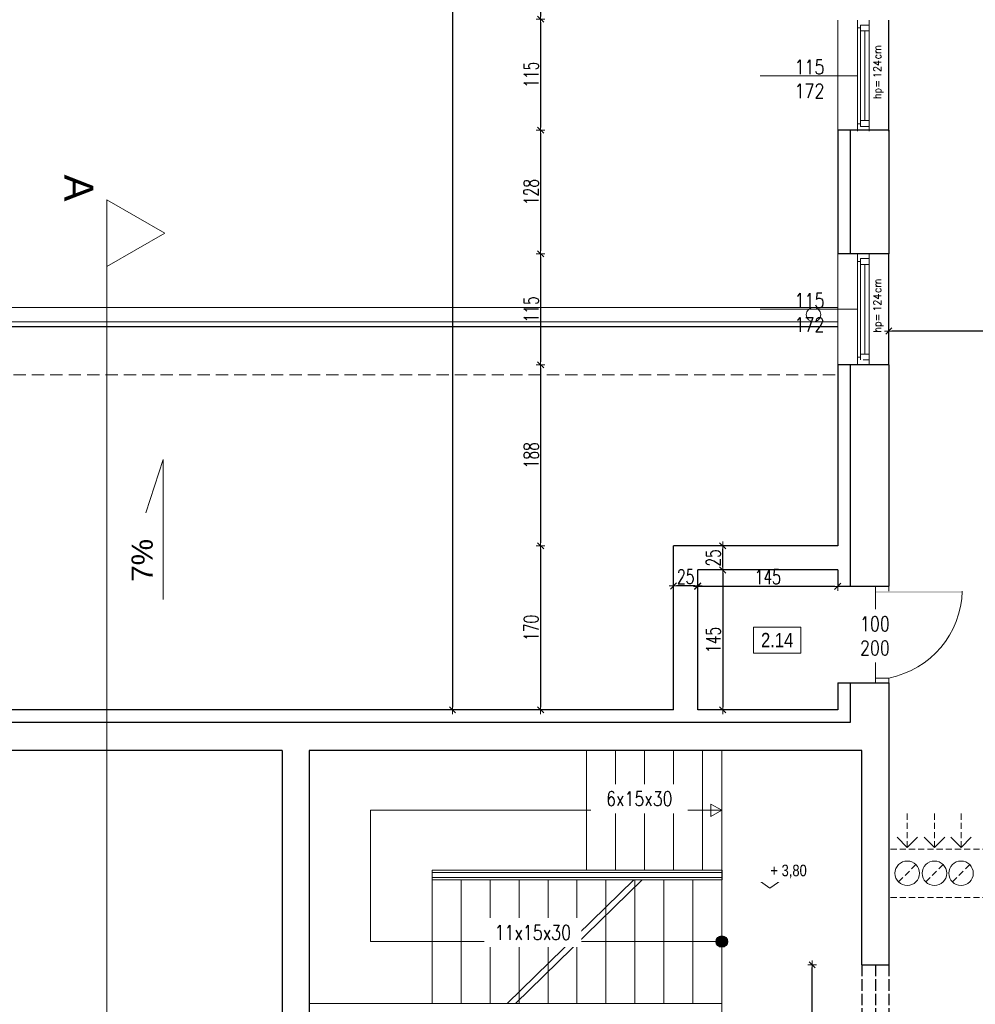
# Model space of a CAD drawing. Header units: millimetres. Extents: x 64838 to 107664, y -36848 to 0.
# Tile 90 of 109: x 89396 to 90386, y -29695 to -28675. Entities that reach past the tile are written whole.
import ezdxf

# ---------------------------------------------------------------- set-up
doc = ezdxf.new("R2010")
doc.units = ezdxf.units.MM
for name, pattern in [('ACAD_ISO02W100', [15, 12, -3]), ('DASHED', [19.05, 12.7, -6.35]), ('HIDDEN', [9.525, 6.35, -3.175])]:
    doc.linetypes.add(name, pattern=pattern)
doc.layers.get('Defpoints').update_dxf_attribs({"color": 30})
for name, color, linetype, lineweight in [('J 0.15', 40, 'Continuous', 15), ('J opisy', 7, 'Continuous', 9), ('J stolarka_okna', 144, 'Continuous', 0), ('J wymiary', 1, 'Continuous', 9), ('OPIS', 7, 'Continuous', 5), ('sciany', 252, 'Continuous', 30)]:
    doc.layers.add(name, color=color, linetype=linetype, lineweight=lineweight)
doc.styles.add('ADESK2', font='simplex', dxfattribs={"width": 0.7})
doc.styles.add('MtXpl_simplex_shx', font='simplex.shx')
doc.styles.get("Standard").update_dxf_attribs({"font": 'arial.ttf'})
doc.dimstyles.new('1-100', dxfattribs={"dimscale": 1.5, "dimtxt": 10, "dimasz": 2, "dimexe": 1, "dimexo": 1, "dimgap": 1.5, "dimtad": 1, "dimdec": 0, "dimrnd": 0.5, "dimdsep": 46, "dimtxsty": 'ADESK2', "dimblk": 'wymiar', "dimcen": -1, "dimdle": 5, "dimse1": 1, "dimse2": 1, "dimclrd": 256, "dimclre": 256, "dimclrt": 256, "dimadec": 0, "dimazin": 0, "dimtfac": 1, "dimtdec": 0, "dimtix": 1, "dimtmove": 0, "dimatfit": 3, "dimfxl": 20, "dimfxlon": 1, "dimtolj": 1, "dimtzin": 0, "dimarcsym": 0})

# ---------------------------------------------------------------- blocks, each defined once
blk = doc.blocks.new('wymiar')
for p, q in [((1.5, 0), (-1.5, 0)), ((1.06, 1.06), (-1.06, -1.06)), ((0, 1.5), (0, -1.5))]:
    blk.add_line(p, q)
blk = doc.blocks.new('*D1269')
at = {"layer": 'Defpoints', "color": 0, "ltscale": 4}
for p in [(90216.9, -29654), (90229.2, -29654), (90229.2, -29889)]:
    blk.add_point(p, dxfattribs=at)
at = {"layer": 'J wymiary', "lineweight": -2}
blk.add_line((90216.9, -29886), (90216.9, -29657), dxfattribs=at)
at = {"layer": 'J wymiary', "lineweight": -2, "ltscale": 4, "xscale": 3, "yscale": 3, "zscale": 3}
for p, rotation in [((90216.9, -29654), 90), ((90216.9, -29889), 270)]:
    blk.add_blockref('wymiar', p, dxfattribs=dict(at, rotation=rotation))
at = {"layer": 'J wymiary', "ltscale": 4, "insert": (90207.1, -29771.5), "char_height": 15, "attachment_point": 5, "rotation": 90, "style": 'ADESK2'}
blk.add_mtext('\\A1;235', dxfattribs=at)
blk = doc.blocks.new('*D1284')
at = {"layer": 'Defpoints', "color": 0, "ltscale": 4}
for p in [(90098.3, -29245), (90243.3, -29245), (90098.3, -29262)]:
    blk.add_point(p, dxfattribs=at)
at = {"layer": 'J wymiary', "lineweight": -2}
blk.add_line((90240.3, -29262), (90101.3, -29262), dxfattribs=at)
at = {"layer": 'J wymiary', "lineweight": -2, "ltscale": 4, "xscale": 3, "yscale": 3, "zscale": 3, "rotation": 180}
blk.add_blockref('wymiar', (90098.3, -29262), dxfattribs=at)
at = {"layer": 'J wymiary', "lineweight": -2, "ltscale": 4, "xscale": 3, "yscale": 3, "zscale": 3}
blk.add_blockref('wymiar', (90243.3, -29262), dxfattribs=at)
at = {"layer": 'J wymiary', "ltscale": 4, "insert": (90170.8, -29252.2), "char_height": 15, "attachment_point": 5, "style": 'ADESK2'}
blk.add_mtext('\\A1;145', dxfattribs=at)
blk = doc.blocks.new('*D1285')
at = {"layer": 'Defpoints', "color": 0, "ltscale": 4}
for p in [(90098.3, -29245), (90098.3, -29390), (90124.2, -29390)]:
    blk.add_point(p, dxfattribs=at)
at = {"layer": 'J wymiary', "lineweight": -2}
blk.add_line((90124.2, -29248), (90124.2, -29387), dxfattribs=at)
at = {"layer": 'J wymiary', "lineweight": -2, "ltscale": 4, "xscale": 3, "yscale": 3, "zscale": 3}
for p, rotation in [((90124.2, -29245), 90), ((90124.2, -29390), 270)]:
    blk.add_blockref('wymiar', p, dxfattribs=dict(at, rotation=rotation))
at = {"layer": 'J wymiary', "ltscale": 4, "insert": (90114.4, -29317.5), "char_height": 15, "attachment_point": 5, "rotation": 90, "style": 'ADESK2'}
blk.add_mtext('\\A1;145', dxfattribs=at)
blk = doc.blocks.new('*D1286')
at = {"layer": 'Defpoints', "color": 0, "ltscale": 4}
for p in [(90124.2, -29220), (90124.2, -29220), (90124.2, -29245)]:
    blk.add_point(p, dxfattribs=at)
at = {"layer": 'J wymiary', "lineweight": -2}
blk.add_line((90124.2, -29242), (90124.2, -29223), dxfattribs=at)
at = {"layer": 'J wymiary', "lineweight": -2, "ltscale": 4, "xscale": 3, "yscale": 3, "zscale": 3}
for p, rotation in [((90124.2, -29220), 90), ((90124.2, -29245), 270)]:
    blk.add_blockref('wymiar', p, dxfattribs=dict(at, rotation=rotation))
at = {"layer": 'J wymiary', "ltscale": 4, "insert": (90114.5, -29232.5), "char_height": 15, "attachment_point": 5, "rotation": 90, "style": 'ADESK2'}
blk.add_mtext('\\A1;25', dxfattribs=at)
blk = doc.blocks.new('*D1287')
at = {"layer": 'Defpoints', "color": 0, "ltscale": 4}
for p in [(90073.3, -29248.9), (90098.3, -29248.9), (90073.3, -29261.6)]:
    blk.add_point(p, dxfattribs=at)
at = {"layer": 'J wymiary', "lineweight": -2}
blk.add_line((90095.3, -29261.6), (90076.3, -29261.6), dxfattribs=at)
at = {"layer": 'J wymiary', "lineweight": -2, "ltscale": 4, "xscale": 3, "yscale": 3, "zscale": 3, "rotation": 180}
blk.add_blockref('wymiar', (90073.3, -29261.6), dxfattribs=at)
at = {"layer": 'J wymiary', "lineweight": -2, "ltscale": 4, "xscale": 3, "yscale": 3, "zscale": 3}
blk.add_blockref('wymiar', (90098.3, -29261.6), dxfattribs=at)
at = {"layer": 'J wymiary', "ltscale": 4, "insert": (90085.8, -29251.9), "char_height": 15, "attachment_point": 5, "style": 'ADESK2'}
blk.add_mtext('\\A1;25', dxfattribs=at)
blk = doc.blocks.new('*D1348')
at = {"layer": 'Defpoints', "color": 0, "ltscale": 4}
for p in [(90296.3, -28997.5), (90296.3, -28997.5), (90628.3, -28997.5)]:
    blk.add_point(p, dxfattribs=at)
at = {"layer": 'J wymiary', "lineweight": -2}
blk.add_line((90625.3, -28997.5), (90299.3, -28997.5), dxfattribs=at)
at = {"layer": 'J wymiary', "lineweight": -2, "ltscale": 4, "xscale": 3, "yscale": 3, "zscale": 3, "rotation": 180}
blk.add_blockref('wymiar', (90296.3, -28997.5), dxfattribs=at)
at = {"layer": 'J wymiary', "lineweight": -2, "ltscale": 4, "xscale": 3, "yscale": 3, "zscale": 3}
blk.add_blockref('wymiar', (90628.3, -28997.5), dxfattribs=at)
at = {"layer": 'J wymiary', "ltscale": 4, "insert": (90462.3, -28987.7), "char_height": 15, "attachment_point": 5, "style": 'ADESK2'}
blk.add_mtext('\\A1;332', dxfattribs=at)
blk = doc.blocks.new('A$C518426B5')
at = {"layer": 'OPIS', "color": 251}
for p, q in [((0, 8.8), (54.2, 8.8)), ((0, 8.8), (11.9, 0)), ((11.9, 0), (24.5, 8.8))]:
    blk.add_line(p, q, dxfattribs=at)
blk = doc.blocks.new('*D1476')
at = {"layer": 'Defpoints', "color": 0, "ltscale": 4}
for p in [(90252, -28548.5), (89935.6, -28674.5), (90254.9, -28674.5)]:
    blk.add_point(p, dxfattribs=at)
at = {"layer": 'J wymiary', "lineweight": -2}
blk.add_line((89935.6, -28551.5), (89935.6, -28671.5), dxfattribs=at)
at = {"layer": 'J wymiary', "lineweight": -2, "ltscale": 4, "xscale": 3, "yscale": 3, "zscale": 3}
for p, rotation in [((89935.6, -28548.5), 90), ((89935.6, -28674.5), 270)]:
    blk.add_blockref('wymiar', p, dxfattribs=dict(at, rotation=rotation))
at = {"layer": 'J wymiary', "ltscale": 4, "insert": (89925.8, -28611.5), "char_height": 15, "attachment_point": 5, "rotation": 90, "style": 'ADESK2'}
blk.add_mtext('\\A1;126', dxfattribs=at)
blk = doc.blocks.new('*D1477')
at = {"layer": 'Defpoints', "color": 0, "ltscale": 4}
for p in [(90254.9, -28674.5), (89935.6, -28789.5), (90250.8, -28789.5)]:
    blk.add_point(p, dxfattribs=at)
at = {"layer": 'J wymiary', "lineweight": -2}
blk.add_line((89935.6, -28677.5), (89935.6, -28786.5), dxfattribs=at)
at = {"layer": 'J wymiary', "lineweight": -2, "ltscale": 4, "xscale": 3, "yscale": 3, "zscale": 3}
for p, rotation in [((89935.6, -28674.5), 90), ((89935.6, -28789.5), 270)]:
    blk.add_blockref('wymiar', p, dxfattribs=dict(at, rotation=rotation))
at = {"layer": 'J wymiary', "ltscale": 4, "insert": (89925.8, -28732), "char_height": 15, "attachment_point": 5, "rotation": 90, "style": 'ADESK2'}
blk.add_mtext('\\A1;115', dxfattribs=at)
blk = doc.blocks.new('*D1478')
at = {"layer": 'Defpoints', "color": 0, "ltscale": 4}
for p in [(90250.8, -28789.5), (89935.6, -28917.5), (90250.9, -28917.5)]:
    blk.add_point(p, dxfattribs=at)
at = {"layer": 'J wymiary', "lineweight": -2}
blk.add_line((89935.6, -28792.5), (89935.6, -28914.5), dxfattribs=at)
at = {"layer": 'J wymiary', "lineweight": -2, "ltscale": 4, "xscale": 3, "yscale": 3, "zscale": 3}
for p, rotation in [((89935.6, -28789.5), 90), ((89935.6, -28917.5), 270)]:
    blk.add_blockref('wymiar', p, dxfattribs=dict(at, rotation=rotation))
at = {"layer": 'J wymiary', "ltscale": 4, "insert": (89925.8, -28853.5), "char_height": 15, "attachment_point": 5, "rotation": 90, "style": 'ADESK2'}
blk.add_mtext('\\A1;128', dxfattribs=at)
blk = doc.blocks.new('*D1479')
at = {"layer": 'Defpoints', "color": 0, "ltscale": 4}
for p in [(90250.9, -28917.5), (89935.6, -29032.5), (90250.9, -29032.5)]:
    blk.add_point(p, dxfattribs=at)
at = {"layer": 'J wymiary', "lineweight": -2}
blk.add_line((89935.6, -28920.5), (89935.6, -29029.5), dxfattribs=at)
at = {"layer": 'J wymiary', "lineweight": -2, "ltscale": 4, "xscale": 3, "yscale": 3, "zscale": 3}
for p, rotation in [((89935.6, -28917.5), 90), ((89935.6, -29032.5), 270)]:
    blk.add_blockref('wymiar', p, dxfattribs=dict(at, rotation=rotation))
at = {"layer": 'J wymiary', "ltscale": 4, "insert": (89925.8, -28975), "char_height": 15, "attachment_point": 5, "rotation": 90, "style": 'ADESK2'}
blk.add_mtext('\\A1;115', dxfattribs=at)
blk = doc.blocks.new('*D1480')
at = {"layer": 'Defpoints', "color": 0, "ltscale": 4}
for p in [(90250.9, -29032.5), (89935.6, -29220), (90200.8, -29220)]:
    blk.add_point(p, dxfattribs=at)
at = {"layer": 'J wymiary', "lineweight": -2}
blk.add_line((89935.6, -29035.5), (89935.6, -29217), dxfattribs=at)
at = {"layer": 'J wymiary', "lineweight": -2, "ltscale": 4, "xscale": 3, "yscale": 3, "zscale": 3}
for p, rotation in [((89935.6, -29032.5), 90), ((89935.6, -29220), 270)]:
    blk.add_blockref('wymiar', p, dxfattribs=dict(at, rotation=rotation))
at = {"layer": 'J wymiary', "ltscale": 4, "insert": (89925.8, -29126.2), "char_height": 15, "attachment_point": 5, "rotation": 90, "style": 'ADESK2'}
blk.add_mtext('\\A1;188', dxfattribs=at)
blk = doc.blocks.new('*D1481')
at = {"layer": 'Defpoints', "color": 0, "ltscale": 4}
for p in [(90200.8, -29220), (89935.6, -29390), (90194.7, -29390)]:
    blk.add_point(p, dxfattribs=at)
at = {"layer": 'J wymiary', "lineweight": -2}
blk.add_line((89935.6, -29223), (89935.6, -29387), dxfattribs=at)
at = {"layer": 'J wymiary', "lineweight": -2, "ltscale": 4, "xscale": 3, "yscale": 3, "zscale": 3}
for p, rotation in [((89935.6, -29220), 90), ((89935.6, -29390), 270)]:
    blk.add_blockref('wymiar', p, dxfattribs=dict(at, rotation=rotation))
at = {"layer": 'J wymiary', "ltscale": 4, "insert": (89925.8, -29305), "char_height": 15, "attachment_point": 5, "rotation": 90, "style": 'ADESK2'}
blk.add_mtext('\\A1;170', dxfattribs=at)
blk = doc.blocks.new('*D1482')
at = {"layer": 'Defpoints', "color": 0, "ltscale": 4}
for p in [(90243.3, -27798.5), (89844.4, -29390), (90243.3, -29390)]:
    blk.add_point(p, dxfattribs=at)
at = {"layer": 'J wymiary', "lineweight": -2}
blk.add_line((89844.4, -27801.5), (89844.4, -29387), dxfattribs=at)
at = {"layer": 'J wymiary', "lineweight": -2, "ltscale": 4, "xscale": 3, "yscale": 3, "zscale": 3}
for p, rotation in [((89844.4, -27798.5), 90), ((89844.4, -29390), 270)]:
    blk.add_blockref('wymiar', p, dxfattribs=dict(at, rotation=rotation))
at = {"layer": 'J wymiary', "ltscale": 4, "insert": (89834.6, -28594.2), "char_height": 15, "attachment_point": 5, "rotation": 90, "style": 'ADESK2'}
blk.add_mtext('\\A1;1592', dxfattribs=at)
blk = doc.blocks.new('*D1494')
at = {"layer": 'Defpoints', "color": 0, "ltscale": 4}
for p in [(90243.3, -27365), (90243.3, -27813.8), (91213.3, -29507.5)]:
    blk.add_point(p, dxfattribs=at)
at = {"layer": 'J wymiary', "lineweight": -2}
blk.add_line((91210.3, -27365), (90246.3, -27365), dxfattribs=at)
at = {"layer": 'J wymiary', "lineweight": -2, "ltscale": 4, "xscale": 3, "yscale": 3, "zscale": 3, "rotation": 180}
blk.add_blockref('wymiar', (90243.3, -27365), dxfattribs=at)
at = {"layer": 'J wymiary', "lineweight": -2, "ltscale": 4, "xscale": 3, "yscale": 3, "zscale": 3}
blk.add_blockref('wymiar', (91213.3, -27365), dxfattribs=at)
at = {"layer": 'J wymiary', "ltscale": 4, "insert": (90728.3, -27355.3), "char_height": 15, "attachment_point": 5, "style": 'ADESK2'}
blk.add_mtext('\\A1;970', dxfattribs=at)
blk = doc.blocks.new('*D1514')
at = {"layer": 'Defpoints', "color": 0, "ltscale": 4}
for p in [(90243.3, -27255.6), (90243.3, -27823.2), (91213.3, -29537.5)]:
    blk.add_point(p, dxfattribs=at)
at = {"layer": 'J wymiary', "lineweight": -2}
blk.add_line((91210.3, -27255.6), (90246.3, -27255.6), dxfattribs=at)
at = {"layer": 'J wymiary', "lineweight": -2, "ltscale": 4, "xscale": 3, "yscale": 3, "zscale": 3, "rotation": 180}
blk.add_blockref('wymiar', (90243.3, -27255.6), dxfattribs=at)
at = {"layer": 'J wymiary', "lineweight": -2, "ltscale": 4, "xscale": 3, "yscale": 3, "zscale": 3}
blk.add_blockref('wymiar', (91213.3, -27255.6), dxfattribs=at)
at = {"layer": 'J wymiary', "ltscale": 4, "insert": (90728.3, -27245.8), "char_height": 15, "attachment_point": 5, "style": 'ADESK2'}
blk.add_mtext('\\A1;970', dxfattribs=at)
blk = doc.blocks.new('*D1517')
at = {"layer": 'Defpoints', "color": 0, "ltscale": 4}
for p in [(92486.3, -27167.6), (86396.3, -27485), (92486.3, -29537.5)]:
    blk.add_point(p, dxfattribs=at)
at = {"layer": 'J wymiary', "lineweight": -2}
blk.add_line((86399.3, -27167.6), (92483.3, -27167.6), dxfattribs=at)
at = {"layer": 'J wymiary', "lineweight": -2, "ltscale": 4, "xscale": 3, "yscale": 3, "zscale": 3, "rotation": 180}
blk.add_blockref('wymiar', (86396.3, -27167.6), dxfattribs=at)
at = {"layer": 'J wymiary', "lineweight": -2, "ltscale": 4, "xscale": 3, "yscale": 3, "zscale": 3}
blk.add_blockref('wymiar', (92486.3, -27167.6), dxfattribs=at)
at = {"layer": 'J wymiary', "ltscale": 4, "insert": (89441.3, -27157.9), "char_height": 15, "attachment_point": 5, "style": 'ADESK2'}
blk.add_mtext('\\A1;6090', dxfattribs=at)
blk = doc.blocks.new('*D1540')
at = {"layer": 'Defpoints', "color": 0, "ltscale": 4}
for p in [(91213.3, -27798.5), (92855.5, -27798.5), (88406.3, -31985)]:
    blk.add_point(p, dxfattribs=at)
at = {"layer": 'J wymiary', "lineweight": -2}
blk.add_line((92855.5, -31982), (92855.5, -27801.5), dxfattribs=at)
at = {"layer": 'J wymiary', "lineweight": -2, "ltscale": 4, "xscale": 3, "yscale": 3, "zscale": 3}
for p, rotation in [((92855.5, -27798.5), 90), ((92855.5, -31985), 270)]:
    blk.add_blockref('wymiar', p, dxfattribs=dict(at, rotation=rotation))
at = {"layer": 'J wymiary', "ltscale": 4, "insert": (92845.7, -29891.7), "char_height": 15, "attachment_point": 5, "rotation": 90, "style": 'ADESK2'}
blk.add_mtext('\\A1;4187', dxfattribs=at)

msp = doc.modelspace()

# ---------------------------------------------------------------- hatches: boundary and pattern name
msp.add_hatch(color=256).paths.add_polyline_path([(90123.27, -29624.13, 1), (90123.27, -29635.83, 1)])

# ---------------------------------------------------------------- linework, layer by layer
msp.add_circle((90123.27, -29629.98), 5.85)
at = {"layer": 'Defpoints'}
for p, q in [((90296.27, -28790.48), (90296.27, -28675.48)), ((90296.27, -29032.48), (90296.27, -28917.48))]:
    msp.add_line(p, q, dxfattribs=at)
at = {"layer": 'J 0.15', "lineweight": 5}
for p, q in [((89983.27, -29431.98), (89983.27, -29555.98)), ((90013.27, -29431.98), (90013.27, -29555.98)), ((90043.27, -29431.98), (90043.27, -29555.98)), ((90073.27, -29431.98), (90073.27, -29555.98)), ((90103.27, -29431.98), (90103.27, -29555.98)), ((90123.27, -29431.98), (90123.27, -29555.98)), ((90123.27, -29555.98), (89823.27, -29555.98)), ((89823.27, -29555.98), (89823.27, -29565.98)), ((90123.27, -29558.48), (89823.27, -29558.48)), ((90123.27, -29563.48), (89823.27, -29563.48)), ((90123.27, -29565.98), (89823.27, -29565.98)), ((89823.27, -29565.98), (89823.27, -29693.98)), ((89853.27, -29565.98), (89853.27, -29693.98)), ((89883.27, -29565.98), (89883.27, -29693.98)), ((89913.27, -29565.98), (89913.27, -29693.98)), ((89943.27, -29565.98), (89943.27, -29693.98)), ((89973.27, -29565.98), (89973.27, -29693.98)), ((90003.27, -29565.98), (90003.27, -29693.98)), ((90033.27, -29565.98), (90033.27, -29693.98)), ((90063.27, -29565.98), (90063.27, -29693.98)), ((90093.27, -29565.98), (90093.27, -29693.98)), ((90123.27, -29565.98), (90123.27, -29693.98)), ((90123.27, -29693.98), (89695.89, -29693.98)), ((90123.27, -29693.98), (90123.27, -29704.98))]:
    msp.add_line(p, q, dxfattribs=at)
at = {"layer": 'J opisy', "linetype": 'Continuous', "lineweight": 9}
for p, q in [((90263.77, -28732.98), (90163.05, -28732.98)), ((90263.77, -28974.98), (90163.05, -28974.98))]:
    msp.add_line(p, q, dxfattribs=at)
at = {"layer": 'J opisy'}
for p, q in [((90257.27, -29311.98), (90307.27, -29311.98)), ((89759.58, -29493.98), (89759.58, -29629.98)), ((89823.27, -29493.98), (89759.58, -29493.98)), ((89823.27, -29493.98), (90123.27, -29493.98)), ((90315.3, -29532.39), (90304.71, -29521.76)), ((90315.3, -29532.39), (90325.88, -29521.76)), ((90343.52, -29532.39), (90332.93, -29521.76)), ((90343.52, -29532.39), (90354.1, -29521.76)), ((90371.01, -29532.39), (90360.42, -29521.76)), ((90371.01, -29532.39), (90381.59, -29521.76)), ((90032.18, -29565.98), (89900.99, -29693.98)), ((90040.77, -29565.98), (89909.58, -29693.98)), ((90123.27, -29629.98), (89759.58, -29629.98))]:
    msp.add_line(p, q, dxfattribs=at)
at = {"layer": 'J opisy', "linetype": 'HIDDEN'}
for p, q in [((90315.3, -29532.39), (90315.3, -29497.39)), ((90343.52, -29532.39), (90343.52, -29497.39)), ((90371.01, -29532.39), (90371.01, -29497.39)), ((90628.27, -29534.24), (90296.27, -29534.24)), ((90306.34, -29568.23), (90324.26, -29550.24)), ((90334.56, -29568.23), (90352.48, -29550.24)), ((90362.05, -29568.23), (90379.97, -29550.24)), ((90628.27, -29584.24), (90296.27, -29584.24))]:
    msp.add_line(p, q, dxfattribs=at)
at = {"layer": 'J opisy'}
msp.add_lwpolyline([(90123.27, -29493.98), (90112.02, -29500.47), (90112.02, -29487.48)], close=True, dxfattribs=at)
for centre in [(90315.3, -29559.24), (90343.52, -29559.24), (90371.01, -29559.24)]:
    msp.add_circle(centre, 12.7, dxfattribs=at)
at = {"layer": 'J stolarka_okna', "linetype": 'Continuous', "lineweight": 9}
for p, q in [((90243.27, -28790.48), (90243.27, -28675.48)), ((90263.77, -28675.48), (90263.77, -28790.48)), ((90269.77, -28680.48), (90266.77, -28680.48)), ((90266.77, -28680.48), (90266.77, -28686.48)), ((90275.77, -28680.48), (90269.77, -28680.48)), ((90275.77, -28790.48), (90275.77, -28675.48)), ((90266.77, -28683.48), (90263.77, -28683.48)), ((90275.77, -28686.48), (90266.77, -28686.48)), ((90266.77, -28779.48), (90266.77, -28686.48)), ((90271.27, -28779.48), (90271.27, -28686.48)), ((90266.77, -28782.69), (90263.77, -28782.69)), ((90266.77, -28779.48), (90275.77, -28779.48)), ((90266.77, -28785.48), (90266.77, -28779.48)), ((90269.77, -28785.48), (90266.77, -28785.48)), ((90269.77, -28785.48), (90275.77, -28785.48)), ((90243.27, -29032.48), (90243.27, -28917.48)), ((90263.77, -28917.48), (90263.77, -29032.48)), ((90266.77, -28925.48), (90263.77, -28925.48)), ((90269.77, -28922.48), (90266.77, -28922.48)), ((90266.77, -28922.48), (90266.77, -28928.48)), ((90275.77, -28922.48), (90269.77, -28922.48)), ((90275.77, -29032.48), (90275.77, -28917.48)), ((90275.77, -28928.48), (90266.77, -28928.48)), ((90266.77, -29021.48), (90266.77, -28928.48)), ((90271.27, -29021.48), (90271.27, -28928.48)), ((90266.77, -29024.69), (90263.77, -29024.69)), ((90266.77, -29021.48), (90275.77, -29021.48)), ((90266.77, -29027.48), (90266.77, -29021.48)), ((90269.77, -29027.48), (90275.77, -29027.48))]:
    msp.add_line(p, q, dxfattribs=at)
at = {"layer": 'J stolarka_okna'}
for p, q in [((90282.27, -29261.98), (90296.27, -29261.98)), ((90282.27, -29266.98), (90282.27, -29261.98)), ((90296.27, -29261.98), (90296.27, -29266.98)), ((90282.27, -29266.98), (90282.27, -29356.98)), ((90282.27, -29356.98), (90296.27, -29356.98)), ((90282.27, -29356.98), (90282.27, -29361.98)), ((90296.27, -29361.98), (90282.27, -29361.98)), ((90296.27, -29356.98), (90296.27, -29361.98))]:
    msp.add_line(p, q, dxfattribs=at)
msp.add_arc((90277.85, -29264.34), 94.45, 281.2432, 358.47693, dxfattribs=at)
msp.add_solid([(90372.27, -29268.98), (90372.27, -29266.85), (90282.27, -29268.98), (90282.27, -29266.98)], dxfattribs=at)
at = {"layer": 'OPIS'}
for p, q in [((89486.27, -28861.49), (89486.27, -30693.95)), ((90243.27, -28972.98), (88926.27, -28972.98)), ((90243.27, -28987.98), (88911.27, -28987.98)), ((89544.63, -29130.43), (89526.81, -29185.74)), ((89544.63, -29275.62), (89544.63, -29130.43))]:
    msp.add_line(p, q, dxfattribs=at)
for points in [[(89546.27, -28896.13), (89486.27, -28930.77), (89486.27, -28861.49)], [(90204.96, -29331.16), (90156.21, -29331.16), (90156.21, -29304.28), (90204.96, -29304.28)]]:
    msp.add_lwpolyline(points, close=True, dxfattribs=at)
msp.add_circle((90218.27, -28980.48), 7.5, dxfattribs=at)
at = {"layer": 'sciany'}
for p, q in [((90243.27, -28789.48), (90243.27, -28917.48)), ((90296.27, -28789.48), (90243.27, -28789.48)), ((90256.27, -28789.48), (90256.27, -28917.48)), ((90296.27, -28789.48), (90296.27, -28917.48)), ((90296.27, -28917.48), (90243.27, -28917.48)), ((88906.27, -28992.98), (90243.27, -28992.98)), ((90243.27, -29032.48), (90243.27, -29219.98)), ((90296.27, -29032.48), (90243.27, -29032.48)), ((90256.27, -29032.48), (90256.27, -29261.98)), ((90296.27, -29032.48), (90296.27, -29261.98)), ((90243.27, -29219.98), (90073.27, -29219.98)), ((90073.27, -29389.98), (90073.27, -29219.98)), ((90243.27, -29244.98), (90098.27, -29244.98)), ((90098.27, -29389.98), (90098.27, -29244.98)), ((90243.27, -29244.98), (90243.27, -29261.98)), ((90243.27, -29261.98), (90296.27, -29261.98)), ((90243.27, -29361.98), (90243.27, -29389.98)), ((90243.27, -29361.98), (90296.27, -29361.98)), ((90256.27, -29361.98), (90256.27, -29402.98)), ((90296.27, -29361.98), (90296.27, -29431.98)), ((89648.89, -29389.98), (88741.27, -29389.98)), ((90073.27, -29389.98), (89648.89, -29389.98)), ((90243.27, -29389.98), (90098.27, -29389.98)), ((90256.27, -29402.98), (88754.27, -29402.98)), ((89648.89, -29431.98), (88794.27, -29431.98)), ((89667.89, -29431.98), (89648.89, -29431.98)), ((89667.89, -29431.98), (89667.89, -29712.98)), ((90268.27, -29431.98), (89695.89, -29431.98)), ((89695.89, -29431.98), (89695.89, -29712.98)), ((90268.27, -29653.98), (90268.27, -29431.98)), ((90296.27, -29431.98), (90296.27, -29653.98)), ((90123.27, -29555.98), (90123.27, -29565.98)), ((90268.27, -29653.98), (90296.27, -29653.98))]:
    msp.add_line(p, q, dxfattribs=at)
at = {"layer": 'sciany', "linetype": 'DASHED', "lineweight": 9}
msp.add_line((88856.27, -29042.98), (90243.27, -29042.98), dxfattribs=at)
at = {"layer": 'sciany', "linetype": 'ACAD_ISO02W100'}
for p, q in [((90268.27, -29653.98), (90268.27, -29888.98)), ((90282.27, -29653.98), (90282.27, -29888.98)), ((90296.27, -29653.98), (90296.27, -29888.98))]:
    msp.add_line(p, q, dxfattribs=at)

# ---------------------------------------------------------------- block references
at = {"layer": 'J opisy', "extrusion": (0, 0, -1), "xscale": -1, "zscale": -1}
msp.add_blockref('A$C518426B5', (-90161.08, -29574.79), dxfattribs=at)

# ---------------------------------------------------------------- texts
at = {"layer": 'J opisy', "style": 'MtXpl_simplex_shx', "width": 0.9}
for s, p in [('cm', (90288.2, -28716.13)), ('124', (90288.2, -28735.33)), ('hp=', (90288.2, -28757.28)), ('cm', (90288.2, -28958.13)), ('124', (90288.2, -28977.33)), ('hp=', (90288.2, -28999.28))]:
    msp.add_text(s, height=8, rotation=90, dxfattribs=at).set_placement(p)
at = {"layer": 'J opisy', "char_height": 15, "width": 30.2063, "attachment_point": 5, "line_spacing_factor": 0.771429}
for insert in [(90214.04, -28736.41), (90214.04, -28978.41)]:
    msp.add_mtext('\\pxsm1;{\\Fsimplex|c238;\\W0.8;115\\Fsimplex|c0;\\P\\Fsimplex|c238;172}', dxfattribs=dict(at, insert=insert))
at = {"layer": 'OPIS'}
msp.add_text('7%%%', height=22, rotation=90, dxfattribs=at).set_placement((89533.88, -29257.32))
at = {"layer": 'OPIS', "insert": (89457.21, -28849.33), "char_height": 30, "width": 162.4495, "attachment_point": 5, "rotation": 270}
msp.add_mtext('A', dxfattribs=at)
at = {"layer": 'OPIS', "insert": (90180.59, -29317.72), "char_height": 15, "width": 48.75, "attachment_point": 5, "line_spacing_factor": 0.857143}
msp.add_mtext('{\\fArial Narrow|b0|i0|c238|p34;2.14}', dxfattribs=at)

# ---------------------------------------------------------------- dimensions: what is measured, and where the dimension line sits
at = {"layer": 'J wymiary'}
for base, p1, p2, picture, middle in [((89935.59, -28674.48), (90251.96, -28548.48), (90254.91, -28674.48), '*D1476', (89925.84, -28611.48)), ((89935.59, -28789.48), (90254.91, -28674.48), (90250.78, -28789.48), '*D1477', (89925.84, -28731.98)), ((89935.59, -28917.48), (90250.78, -28789.48), (90250.93, -28917.48), '*D1478', (89925.84, -28853.48)), ((89935.59, -29032.48), (90250.93, -28917.48), (90250.93, -29032.48), '*D1479', (89925.84, -28974.98)), ((89935.58816089, -29219.97890319), (90250.92767355, -29032.47890319), (90200.7712581, -29219.97890319), '*D1480', (89925.83816089, -29126.22890319)), ((89935.59, -29389.98), (90200.77, -29219.98), (90194.73, -29389.98), '*D1481', (89925.84, -29304.98))]:
    dim = msp.add_linear_dim(base=base, p1=p1, p2=p2, angle=90, dimstyle='1-100', override={"dimblk": 'wymiar'}, dxfattribs=at)
    dim.commit()
    dim.dimension.update_dxf_attribs({"geometry": picture, "text_midpoint": middle})
for base, p1, p2, picture, middle in [((90296.27, -28997.48), (90628.27, -28997.48), (90296.27, -28997.48), '*D1348', (90462.27, -28987.73)), ((90073.27, -29261.6), (90098.27, -29248.95), (90073.27, -29248.95), '*D1287', (90085.77, -29251.85)), ((90098.27, -29261.98), (90243.27, -29244.98), (90098.27, -29244.98), '*D1284', (90170.77, -29252.23))]:
    dim = msp.add_linear_dim(base=base, p1=p1, p2=p2, dimstyle='1-100', dxfattribs=at)
    dim.commit()
    dim.dimension.update_dxf_attribs({"geometry": picture, "text_midpoint": middle})
for base, p1, p2, picture, middle in [((90124.23, -29219.98), (90124.15, -29244.98), (90124.15, -29219.98), '*D1286', (90114.48, -29232.48)), ((90124.15, -29389.98), (90098.27, -29244.98), (90098.27, -29389.98), '*D1285', (90114.4, -29317.48)), ((90216.86, -29653.98), (90229.22, -29888.98), (90229.22, -29653.98), '*D1269', (90207.11, -29771.48))]:
    dim = msp.add_linear_dim(base=base, p1=p1, p2=p2, angle=90, dimstyle='1-100', dxfattribs=at)
    dim.commit()
    dim.dimension.update_dxf_attribs({"geometry": picture, "text_midpoint": middle})

# ---------------------------------------------------------------- next in the draw order: texts
at = {"layer": 'J opisy', "insert": (90281.83, -29313.35), "char_height": 15, "width": 85.2264, "attachment_point": 5, "rotation": 0.00455, "line_spacing_factor": 0.771429, "bg_fill": 2}
msp.add_mtext('\\pxsm1;{\\Fsimplex|c238;\\W0.8;100\\P200}', dxfattribs=at)
at = {"layer": 'J opisy', "char_height": 15, "width": 85.2264, "attachment_point": 5, "line_spacing_factor": 0.771429, "bg_fill": 2}
for s, insert in [('{\\Fsimplex|c238;\\W0.8;6x15x30}', (90037.84, -29481.99)), ('\\pxsm1;{\\Fsimplex|c238;\\W0.8;11x15x30}', (89927.49, -29620.58))]:
    msp.add_mtext(s, dxfattribs=dict(at, insert=insert))
at = {"layer": 'J opisy', "insert": (90192.45, -29557.44, 0), "char_height": 12, "width": 85.2264, "attachment_point": 5, "bg_fill": 2}
msp.add_mtext('{\\W0.8;+ 3,80}', dxfattribs=at)

# ---------------------------------------------------------------- next in the draw order: dimensions: what is measured, and where the dimension line sits
at = {"layer": 'J wymiary'}
for base, p1, p2, picture, middle in [((92486.27, -27167.63), (86396.27, -27484.98), (92486.27, -29537.48), '*D1517', (89441.27, -27157.88)), ((90243.27, -27255.57), (91213.27, -29537.48), (90243.27, -27823.18), '*D1514', (90728.27, -27245.82)), ((90243.27, -27365), (91213.27, -29507.52), (90243.27, -27813.76), '*D1494', (90728.27, -27355.25))]:
    dim = msp.add_linear_dim(base=base, p1=p1, p2=p2, dimstyle='1-100', override={"dimblk": 'wymiar'}, dxfattribs=at)
    dim.commit()
    dim.dimension.update_dxf_attribs({"geometry": picture, "text_midpoint": middle})
for base, p1, p2, picture, middle in [((92855.46706132, -27798.47890319), (88406.26792966, -31984.97890319), (91213.26792966, -27798.47890319), '*D1540', (92845.71706132, -29891.72890319)), ((89844.39703772, -29389.97890319), (90243.26792966, -27798.47890319), (90243.26792966, -29389.97890319), '*D1482', (89834.64703772, -28594.22890319))]:
    dim = msp.add_linear_dim(base=base, p1=p1, p2=p2, angle=90, dimstyle='1-100', override={"dimblk": 'wymiar'}, dxfattribs=at)
    dim.commit()
    dim.dimension.update_dxf_attribs({"geometry": picture, "text_midpoint": middle})

doc.saveas('drawing.dxf')
